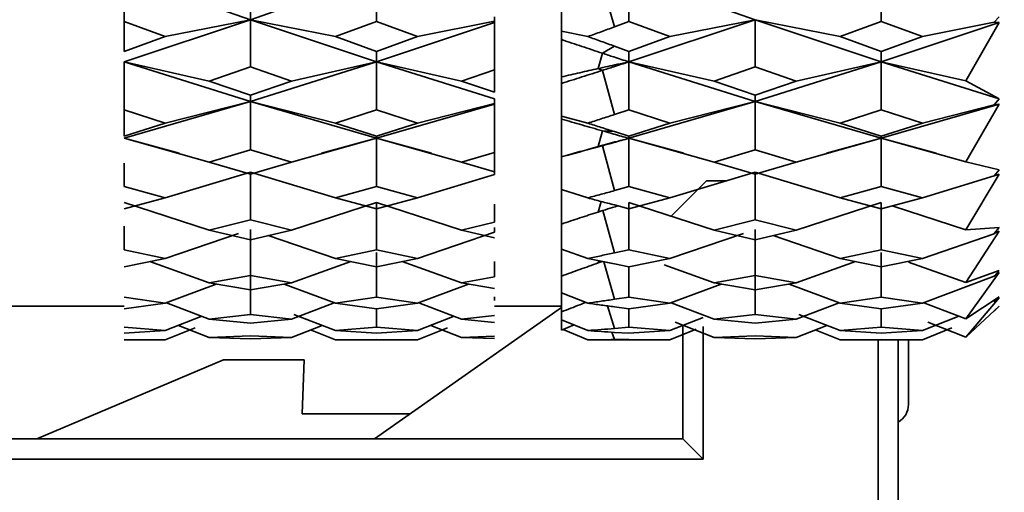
# Model space of a CAD drawing. Header units: millimetres. Extents: x -7686 to -856, y -458 to 6140.
# Tile 32 of 102: x -5991.8 to -5977.17, y 3645.42 to 3652.43. Entities that reach past the tile are written whole.
import ezdxf

# ---------------------------------------------------------------- set-up
doc = ezdxf.new("R2010")
doc.units = ezdxf.units.MM
doc.header["$LTSCALE"] = 5
doc.header["$PDSIZE"] = -1
doc.layers.add('细实线', color=1, linetype='Continuous', lineweight=20)
doc.dimstyles.new('安装', dxfattribs={"dimtxt": 6, "dimasz": 12, "dimexe": 7, "dimexo": 0.625, "dimtad": 1, "dimtoh": 1, "dimtxsty": 'Standard', "dimcen": 2.5, "dimclrd": 4, "dimclre": 4, "dimclrt": 3, "dimadec": 0, "dimazin": 0, "dimtfac": 1, "dimtmove": 0, "dimatfit": 3, "dimfxl": 1, "dimarcsym": 0})

# ---------------------------------------------------------------- blocks, each defined once
blk = doc.blocks.new('*D73')
at = {"layer": 'Defpoints', "color": 0, "linetype": 'Continuous', "transparency": 16777216}
for p in [(-5831.961, 3764.628), (-6092.748, 3374.818), (-5832.245, 3374.628)]:
    blk.add_point(p, dxfattribs=at)
at = {"layer": '细实线', "color": 4, "linetype": 'Continuous', "lineweight": -2, "transparency": 16777216}
for p, q in [((-5832.586, 3764.629), (-6099.464, 3764.823)), ((-6092.473, 3752.818), (-6092.74, 3386.818)), ((-5832.87, 3374.629), (-6099.748, 3374.823))]:
    blk.add_line(p, q, dxfattribs=at)
at = {"layer": '细实线', "color": 4, "linetype": 'Continuous', "transparency": 16777216}
for points in [[(-6094.473, 3752.82), (-6090.473, 3752.817), (-6092.464, 3764.818)], [(-6094.74, 3386.82), (-6090.74, 3386.817), (-6092.748, 3374.818)]]:
    blk.add_solid(points, dxfattribs=at)
at = {"layer": '细实线', "color": 3, "linetype": 'Continuous', "transparency": 16777216, "insert": (-6096.231, 3569.821), "char_height": 6, "attachment_point": 5, "rotation": 89.9582}
blk.add_mtext('390', dxfattribs=at)

msp = doc.modelspace()

# ---------------------------------------------------------------- linework, layer by layer
at = {"linetype": 'Continuous', "lineweight": 35}
for p, q in [((-5990.245, 3653.091), (-5988.37, 3652.433)), ((-5990.245, 3652.406), (-5990.245, 3653.091)), ((-5988.37, 3652.434), (-5986.496, 3653.091)), ((-5986.496, 3652.406), (-5986.496, 3653.091)), ((-5982.746, 3653.091), (-5980.87, 3652.433)), ((-5982.746, 3652.406), (-5982.746, 3653.091)), ((-5978.996, 3653.091), (-5978.996, 3652.407)), ((-5982.96, 3652.327), (-5983.14, 3652.95)), ((-5988.37, 3652.65), (-5988.37, 3652.434)), ((-5984.745, 3652.41), (-5984.745, 3652.476)), ((-5977.32, 3652.396), (-5977.245, 3652.476)), ((-5990.245, 3651.808), (-5988.37, 3652.434)), ((-5989.636, 3652.183), (-5990.245, 3652.406)), ((-5990.245, 3651.964), (-5990.245, 3652.406)), ((-5989.636, 3652.183), (-5988.37, 3652.433)), ((-5986.496, 3651.808), (-5988.37, 3652.433)), ((-5987.105, 3652.183), (-5988.37, 3652.433)), ((-5988.37, 3651.733), (-5988.37, 3652.433)), ((-5987.105, 3652.183), (-5986.496, 3652.406)), ((-5985.886, 3652.183), (-5986.496, 3652.406)), ((-5986.496, 3651.808), (-5984.745, 3652.39)), ((-5985.885, 3652.183), (-5984.745, 3652.41)), ((-5984.745, 3652.39), (-5984.745, 3652.41)), ((-5984.745, 3651.689), (-5984.745, 3652.39)), ((-5982.96, 3652.327), (-5982.746, 3652.406)), ((-5982.746, 3651.808), (-5980.87, 3652.434)), ((-5982.136, 3652.183), (-5982.746, 3652.406)), ((-5982.136, 3652.183), (-5980.87, 3652.433)), ((-5978.996, 3651.808), (-5980.87, 3652.433)), ((-5979.605, 3652.183), (-5980.87, 3652.433)), ((-5980.87, 3651.733), (-5980.87, 3652.433)), ((-5978.996, 3652.407), (-5979.605, 3652.183)), ((-5978.996, 3652.407), (-5978.385, 3652.183)), ((-5977.245, 3652.39), (-5978.996, 3651.808)), ((-5977.32, 3652.396), (-5978.385, 3652.183)), ((-5977.741, 3651.524), (-5977.245, 3652.39)), ((-5977.245, 3652.39), (-5977.32, 3652.396)), ((-5990.245, 3651.964), (-5989.636, 3652.183)), ((-5986.496, 3651.964), (-5987.105, 3652.183)), ((-5986.496, 3651.964), (-5985.886, 3652.183)), ((-5983.745, 3652.264), (-5983.355, 3652.183)), ((-5982.746, 3651.964), (-5982.136, 3652.183)), ((-5979.605, 3652.183), (-5978.996, 3651.964)), ((-5978.385, 3652.183), (-5978.996, 3651.964)), ((-5983.14, 3651.937), (-5982.96, 3652.041)), ((-5982.96, 3652.041), (-5982.746, 3651.964)), ((-5986.496, 3651.808), (-5986.496, 3651.964)), ((-5983.203, 3651.709), (-5983.14, 3651.937)), ((-5982.746, 3651.808), (-5982.746, 3651.964)), ((-5978.996, 3651.963), (-5978.996, 3651.808)), ((-5990.245, 3651.808), (-5988.37, 3651.219)), ((-5988.981, 3651.521), (-5990.245, 3651.808)), ((-5990.245, 3651.096), (-5990.245, 3651.808)), ((-5988.37, 3651.22), (-5986.496, 3651.808)), ((-5987.759, 3651.521), (-5986.496, 3651.808)), ((-5986.496, 3651.808), (-5984.745, 3651.258)), ((-5986.496, 3651.808), (-5985.231, 3651.521)), ((-5986.496, 3651.096), (-5986.496, 3651.808)), ((-5982.746, 3651.808), (-5980.87, 3651.219)), ((-5981.481, 3651.521), (-5982.746, 3651.808)), ((-5982.746, 3651.096), (-5982.746, 3651.808)), ((-5980.87, 3651.22), (-5978.996, 3651.808)), ((-5980.259, 3651.521), (-5978.996, 3651.808)), ((-5977.741, 3651.524), (-5978.996, 3651.808)), ((-5977.245, 3651.258), (-5978.996, 3651.808)), ((-5978.996, 3651.808), (-5978.996, 3651.096)), ((-5988.981, 3651.521), (-5988.37, 3651.733)), ((-5988.37, 3651.733), (-5987.759, 3651.521)), ((-5984.745, 3651.689), (-5985.231, 3651.521)), ((-5984.745, 3651.356), (-5984.745, 3651.689)), ((-5983.14, 3651.681), (-5983.203, 3651.709)), ((-5982.96, 3651.026), (-5983.14, 3651.681)), ((-5981.481, 3651.521), (-5980.87, 3651.733)), ((-5980.87, 3651.733), (-5980.259, 3651.521)), ((-5988.37, 3651.314), (-5988.981, 3651.521)), ((-5988.37, 3651.314), (-5987.759, 3651.521)), ((-5985.231, 3651.521), (-5984.745, 3651.356)), ((-5980.87, 3651.314), (-5981.481, 3651.521)), ((-5980.87, 3651.314), (-5980.259, 3651.521)), ((-5977.245, 3651.258), (-5977.741, 3651.524)), ((-5988.37, 3651.314), (-5988.37, 3651.22)), ((-5980.87, 3651.314), (-5980.87, 3651.22)), ((-5990.245, 3650.673), (-5988.37, 3651.22)), ((-5989.636, 3650.898), (-5988.37, 3651.22)), ((-5986.496, 3650.673), (-5988.37, 3651.22)), ((-5988.37, 3650.503), (-5988.37, 3651.22)), ((-5987.105, 3650.898), (-5988.37, 3651.219)), ((-5986.496, 3650.673), (-5984.745, 3651.181)), ((-5985.885, 3650.898), (-5984.745, 3651.19)), ((-5984.745, 3651.19), (-5984.745, 3651.258)), ((-5984.745, 3651.182), (-5984.745, 3651.19)), ((-5984.745, 3650.465), (-5984.745, 3651.182)), ((-5982.746, 3650.673), (-5980.87, 3651.22)), ((-5982.136, 3650.898), (-5980.87, 3651.22)), ((-5978.996, 3650.673), (-5980.87, 3651.22)), ((-5980.87, 3650.503), (-5980.87, 3651.22)), ((-5979.605, 3650.898), (-5980.87, 3651.219)), ((-5977.245, 3651.182), (-5978.996, 3650.673)), ((-5977.32, 3651.172), (-5978.385, 3650.898)), ((-5977.741, 3650.322), (-5977.245, 3651.182)), ((-5977.32, 3651.172), (-5977.245, 3651.258)), ((-5977.245, 3651.182), (-5977.32, 3651.172)), ((-5989.636, 3650.898), (-5990.245, 3651.096)), ((-5990.245, 3650.705), (-5990.245, 3651.096)), ((-5987.105, 3650.898), (-5986.496, 3651.096)), ((-5985.886, 3650.898), (-5986.496, 3651.096)), ((-5982.96, 3651.026), (-5982.746, 3651.096)), ((-5982.136, 3650.898), (-5982.746, 3651.096)), ((-5978.996, 3651.096), (-5979.605, 3650.898)), ((-5978.996, 3651.096), (-5978.385, 3650.898)), ((-5990.245, 3650.705), (-5989.636, 3650.898)), ((-5986.496, 3650.705), (-5987.105, 3650.898)), ((-5986.496, 3650.705), (-5985.886, 3650.898)), ((-5983.745, 3651.003), (-5983.355, 3650.898)), ((-5982.746, 3650.705), (-5982.136, 3650.898)), ((-5979.605, 3650.898), (-5978.996, 3650.705)), ((-5978.385, 3650.898), (-5978.996, 3650.705)), ((-5983.203, 3650.551), (-5983.14, 3650.784)), ((-5983.14, 3650.784), (-5982.96, 3650.772)), ((-5982.96, 3650.772), (-5982.746, 3650.705)), ((-5990.245, 3650.673), (-5989.428, 3650.454)), ((-5988.981, 3650.319), (-5990.245, 3650.673)), ((-5987.759, 3650.32), (-5986.496, 3650.673)), ((-5987.311, 3650.455), (-5986.496, 3650.673)), ((-5986.496, 3650.673), (-5986.496, 3650.705)), ((-5986.496, 3650.673), (-5985.68, 3650.455)), ((-5986.496, 3650.673), (-5985.231, 3650.32)), ((-5986.496, 3649.956), (-5986.496, 3650.673)), ((-5982.746, 3650.673), (-5982.746, 3650.705)), ((-5982.746, 3650.673), (-5981.929, 3650.455)), ((-5981.481, 3650.319), (-5982.746, 3650.673)), ((-5982.746, 3649.956), (-5982.746, 3650.673)), ((-5980.259, 3650.319), (-5978.996, 3650.673)), ((-5979.811, 3650.455), (-5978.996, 3650.673)), ((-5978.996, 3650.704), (-5978.996, 3650.673)), ((-5977.741, 3650.323), (-5978.996, 3650.673)), ((-5978.18, 3650.454), (-5978.996, 3650.673)), ((-5978.996, 3650.673), (-5978.996, 3649.956)), ((-5988.981, 3650.319), (-5988.37, 3650.503)), ((-5988.37, 3650.503), (-5987.759, 3650.319)), ((-5984.745, 3650.465), (-5985.231, 3650.319)), ((-5984.745, 3650.177), (-5984.745, 3650.465)), ((-5983.669, 3650.419), (-5983.486, 3650.469)), ((-5983.14, 3650.564), (-5983.203, 3650.551)), ((-5982.96, 3649.897), (-5983.14, 3650.564)), ((-5981.481, 3650.319), (-5980.87, 3650.503)), ((-5980.87, 3650.503), (-5980.259, 3650.319)), ((-5990.245, 3649.956), (-5990.245, 3650.306)), ((-5988.37, 3650.141), (-5988.981, 3650.319)), ((-5988.37, 3650.141), (-5987.759, 3650.319)), ((-5985.231, 3650.319), (-5984.745, 3650.177)), ((-5980.87, 3650.141), (-5981.481, 3650.319)), ((-5980.87, 3650.141), (-5980.259, 3650.319)), ((-5977.245, 3650.204), (-5977.741, 3650.323)), ((-5989.636, 3649.789), (-5988.37, 3650.172)), ((-5987.105, 3649.789), (-5988.37, 3650.172)), ((-5988.37, 3649.461), (-5988.37, 3650.172)), ((-5985.885, 3649.789), (-5984.745, 3650.136)), ((-5984.745, 3650.136), (-5984.745, 3650.204)), ((-5982.136, 3649.789), (-5980.87, 3650.172)), ((-5979.605, 3649.789), (-5980.87, 3650.172)), ((-5980.87, 3649.461), (-5980.87, 3650.172)), ((-5977.741, 3649.315), (-5977.245, 3650.14)), ((-5977.32, 3650.115), (-5977.245, 3650.204)), ((-5977.245, 3650.14), (-5977.32, 3650.115)), ((-5982.118, 3649.517), (-5981.593, 3650.043)), ((-5981.593, 3650.043), (-5981.298, 3650.043)), ((-5980.443, 3650.043), (-5980.443, 3650.043)), ((-5977.32, 3650.115), (-5978.385, 3649.788)), ((-5989.636, 3649.789), (-5990.245, 3649.956)), ((-5987.105, 3649.789), (-5986.496, 3649.956)), ((-5985.886, 3649.789), (-5986.496, 3649.956)), ((-5983.745, 3649.913), (-5983.355, 3649.789)), ((-5982.96, 3649.897), (-5982.746, 3649.956)), ((-5982.136, 3649.789), (-5982.746, 3649.956)), ((-5978.996, 3649.956), (-5979.605, 3649.789)), ((-5978.996, 3649.956), (-5978.385, 3649.789)), ((-5990.245, 3649.628), (-5989.636, 3649.789)), ((-5988.981, 3649.311), (-5990.245, 3649.721)), ((-5987.759, 3649.311), (-5986.496, 3649.721)), ((-5986.496, 3649.627), (-5987.105, 3649.789)), ((-5986.496, 3649.627), (-5985.886, 3649.789)), ((-5986.496, 3649.721), (-5985.231, 3649.311)), ((-5986.496, 3649.02), (-5986.496, 3649.721)), ((-5984.745, 3649.429), (-5984.745, 3649.697)), ((-5983.203, 3649.579), (-5983.16, 3649.737)), ((-5982.746, 3649.627), (-5982.136, 3649.789)), ((-5981.481, 3649.311), (-5982.746, 3649.721)), ((-5982.746, 3649.02), (-5982.746, 3649.721)), ((-5980.259, 3649.311), (-5978.996, 3649.72)), ((-5979.605, 3649.789), (-5978.996, 3649.627)), ((-5978.385, 3649.789), (-5978.996, 3649.627)), ((-5978.996, 3649.72), (-5978.996, 3649.02)), ((-5982.96, 3648.973), (-5983.132, 3649.602)), ((-5982.96, 3649.684), (-5982.746, 3649.627)), ((-5977.741, 3649.315), (-5978.821, 3649.664)), ((-5988.981, 3649.311), (-5988.37, 3649.461)), ((-5988.37, 3649.461), (-5987.759, 3649.311)), ((-5984.745, 3649.429), (-5985.231, 3649.311)), ((-5981.481, 3649.311), (-5980.87, 3649.461)), ((-5980.87, 3649.461), (-5980.259, 3649.311)), ((-5990.245, 3649.02), (-5990.245, 3649.37)), ((-5989.636, 3648.889), (-5988.545, 3649.262)), ((-5988.37, 3649.167), (-5988.981, 3649.311)), ((-5988.37, 3648.638), (-5988.37, 3649.322)), ((-5988.37, 3649.167), (-5987.759, 3649.311)), ((-5985.885, 3648.889), (-5984.745, 3649.282)), ((-5985.231, 3649.311), (-5984.745, 3649.196)), ((-5984.745, 3649.282), (-5984.745, 3649.347)), ((-5982.136, 3648.889), (-5981.045, 3649.262)), ((-5980.87, 3649.167), (-5981.481, 3649.311)), ((-5980.87, 3648.638), (-5980.87, 3649.322)), ((-5980.87, 3649.167), (-5980.259, 3649.311)), ((-5977.32, 3649.257), (-5978.385, 3648.889)), ((-5977.245, 3649.347), (-5977.741, 3649.315)), ((-5977.741, 3648.531), (-5977.245, 3649.297)), ((-5977.32, 3649.258), (-5977.245, 3649.347)), ((-5977.245, 3649.297), (-5977.32, 3649.258)), ((-5987.105, 3648.889), (-5988.103, 3649.23)), ((-5979.605, 3648.889), (-5980.602, 3649.23)), ((-5989.636, 3648.889), (-5990.245, 3649.02)), ((-5987.105, 3648.889), (-5986.496, 3649.02)), ((-5985.886, 3648.889), (-5986.496, 3649.02)), ((-5986.496, 3648.317), (-5986.496, 3648.98)), ((-5983.745, 3649.03), (-5983.355, 3648.889)), ((-5982.96, 3648.973), (-5982.746, 3649.02)), ((-5982.136, 3648.889), (-5982.746, 3649.02)), ((-5978.996, 3649.02), (-5979.605, 3648.889)), ((-5978.996, 3649.02), (-5978.385, 3648.889)), ((-5978.996, 3648.98), (-5978.996, 3648.317)), ((-5990.245, 3648.765), (-5989.636, 3648.889)), ((-5988.981, 3648.526), (-5989.863, 3648.843)), ((-5987.759, 3648.527), (-5986.878, 3648.843)), ((-5986.496, 3648.764), (-5987.105, 3648.889)), ((-5986.496, 3648.764), (-5985.886, 3648.889)), ((-5986.113, 3648.843), (-5985.231, 3648.527)), ((-5984.745, 3648.615), (-5984.745, 3648.846)), ((-5983.203, 3648.823), (-5983.194, 3648.856)), ((-5983.141, 3648.845), (-5983.203, 3648.823)), ((-5982.96, 3648.284), (-5983.119, 3648.84)), ((-5982.746, 3648.764), (-5982.136, 3648.889)), ((-5980.259, 3648.527), (-5979.378, 3648.843)), ((-5979.605, 3648.889), (-5978.996, 3648.764)), ((-5978.385, 3648.889), (-5978.996, 3648.764)), ((-5977.741, 3648.531), (-5978.593, 3648.836)), ((-5988.37, 3648.06), (-5988.37, 3648.696)), ((-5984.745, 3648.652), (-5984.745, 3648.713)), ((-5982.96, 3648.808), (-5982.746, 3648.764)), ((-5982.746, 3648.317), (-5982.746, 3648.764)), ((-5981.481, 3648.526), (-5982.224, 3648.793)), ((-5980.87, 3648.059), (-5980.87, 3648.696)), ((-5977.245, 3648.713), (-5977.741, 3648.531)), ((-5977.741, 3647.994), (-5977.245, 3648.679)), ((-5977.32, 3648.626), (-5977.245, 3648.713)), ((-5977.245, 3648.679), (-5977.32, 3648.626)), ((-5988.981, 3648.527), (-5988.37, 3648.638)), ((-5988.37, 3648.422), (-5988.981, 3648.527)), ((-5988.37, 3648.638), (-5987.759, 3648.527)), ((-5988.37, 3648.422), (-5987.759, 3648.527)), ((-5984.745, 3648.615), (-5985.231, 3648.527)), ((-5985.231, 3648.527), (-5984.745, 3648.443)), ((-5981.481, 3648.527), (-5980.87, 3648.638)), ((-5980.87, 3648.422), (-5981.481, 3648.527)), ((-5980.87, 3648.638), (-5980.259, 3648.527)), ((-5980.87, 3648.422), (-5980.259, 3648.527)), ((-5977.32, 3648.626), (-5978.385, 3648.226)), ((-5989.636, 3648.226), (-5988.876, 3648.508)), ((-5987.105, 3648.226), (-5987.866, 3648.508)), ((-5985.885, 3648.226), (-5985.128, 3648.509)), ((-5983.745, 3648.379), (-5983.355, 3648.226)), ((-5982.136, 3648.226), (-5981.375, 3648.508)), ((-5979.605, 3648.226), (-5980.366, 3648.508)), ((-5989.636, 3648.226), (-5990.245, 3648.317)), ((-5988.981, 3647.99), (-5989.618, 3648.233)), ((-5987.759, 3647.99), (-5987.124, 3648.233)), ((-5987.105, 3648.226), (-5986.496, 3648.317)), ((-5985.886, 3648.226), (-5986.496, 3648.317)), ((-5985.866, 3648.233), (-5985.231, 3647.99)), ((-5984.745, 3648.267), (-5984.745, 3648.321)), ((-5982.96, 3648.284), (-5982.746, 3648.317)), ((-5982.136, 3648.226), (-5982.746, 3648.317)), ((-5981.481, 3647.99), (-5982.118, 3648.233)), ((-5980.259, 3647.99), (-5979.624, 3648.233)), ((-5978.996, 3648.317), (-5979.605, 3648.226)), ((-5978.996, 3648.317), (-5978.385, 3648.226)), ((-5977.741, 3647.994), (-5978.366, 3648.233)), ((-5977.245, 3648.321), (-5977.741, 3647.994)), ((-5977.741, 3647.722), (-5977.245, 3648.304)), ((-5977.32, 3648.239), (-5977.245, 3648.321)), ((-5977.245, 3648.304), (-5977.32, 3648.239)), ((-5992.947, 3648.183), (-5990.245, 3648.183)), ((-5990.245, 3648.142), (-5989.636, 3648.226)), ((-5986.496, 3648.142), (-5987.105, 3648.226)), ((-5986.527, 3646.213), (-5983.745, 3648.161)), ((-5986.496, 3648.142), (-5985.886, 3648.226)), ((-5986.496, 3647.868), (-5986.496, 3648.142)), ((-5984.745, 3648.183), (-5983.745, 3648.183)), ((-5983.745, 3647.98), (-5983.745, 3648.095)), ((-5982.96, 3647.85), (-5983.063, 3648.185)), ((-5982.96, 3648.171), (-5982.746, 3648.142)), ((-5982.746, 3648.142), (-5982.136, 3648.226)), ((-5982.746, 3647.868), (-5982.746, 3648.142)), ((-5979.605, 3648.226), (-5978.996, 3648.142)), ((-5978.385, 3648.226), (-5978.996, 3648.142)), ((-5978.996, 3648.142), (-5978.996, 3647.868)), ((-5977.245, 3648.184), (-5977.741, 3647.722)), ((-5977.741, 3647.722), (-5977.245, 3648.183)), ((-5977.245, 3648.183), (-5977.32, 3648.109)), ((-5977.32, 3648.109), (-5977.245, 3648.183)), ((-5989.636, 3647.82), (-5989.092, 3648.032)), ((-5988.981, 3647.99), (-5988.37, 3648.06)), ((-5988.37, 3647.927), (-5988.981, 3647.99)), ((-5988.37, 3648.06), (-5987.759, 3647.99)), ((-5988.37, 3647.927), (-5987.759, 3647.99)), ((-5987.105, 3647.82), (-5987.723, 3648.06)), ((-5985.885, 3647.82), (-5985.342, 3648.033)), ((-5984.745, 3648.045), (-5985.231, 3647.99)), ((-5985.231, 3647.99), (-5984.745, 3647.94)), ((-5983.745, 3647.98), (-5983.355, 3647.82)), ((-5983.745, 3647.827), (-5983.745, 3647.978)), ((-5981.643, 3648.012), (-5982.136, 3647.82)), ((-5981.481, 3647.717), (-5982.057, 3647.944)), ((-5981.481, 3647.99), (-5980.87, 3648.06)), ((-5980.87, 3647.927), (-5981.481, 3647.99)), ((-5980.87, 3648.06), (-5980.259, 3647.99)), ((-5980.87, 3647.927), (-5980.259, 3647.99)), ((-5979.605, 3647.82), (-5980.223, 3648.06)), ((-5977.843, 3648.033), (-5978.385, 3647.82)), ((-5977.741, 3647.722), (-5978.306, 3647.944)), ((-5989.636, 3647.82), (-5990.245, 3647.868)), ((-5990.245, 3647.779), (-5989.636, 3647.82)), ((-5989.636, 3647.683), (-5989.191, 3647.859)), ((-5988.981, 3647.717), (-5989.438, 3647.897)), ((-5987.759, 3647.718), (-5987.304, 3647.897)), ((-5987.105, 3647.683), (-5987.476, 3647.83)), ((-5987.105, 3647.82), (-5986.496, 3647.868)), ((-5986.496, 3647.779), (-5987.105, 3647.82)), ((-5985.886, 3647.82), (-5986.496, 3647.868)), ((-5986.496, 3647.779), (-5985.886, 3647.82)), ((-5985.885, 3647.683), (-5985.441, 3647.86)), ((-5985.231, 3647.718), (-5985.687, 3647.897)), ((-5983.558, 3647.903), (-5983.745, 3647.827)), ((-5983.723, 3647.836), (-5983.355, 3647.683)), ((-5982.96, 3647.685), (-5982.999, 3647.795)), ((-5982.96, 3647.85), (-5982.746, 3647.868)), ((-5982.96, 3647.793), (-5982.746, 3647.779)), ((-5982.136, 3647.82), (-5982.746, 3647.868)), ((-5982.746, 3647.779), (-5982.136, 3647.82)), ((-5982.136, 3647.684), (-5981.745, 3647.838)), ((-5981.943, 3647.899), (-5981.943, 3646.213)), ((-5981.643, 3645.913), (-5981.643, 3647.878)), ((-5980.259, 3647.718), (-5979.804, 3647.897)), ((-5979.605, 3647.683), (-5979.976, 3647.83)), ((-5978.996, 3647.868), (-5979.605, 3647.82)), ((-5979.605, 3647.82), (-5978.996, 3647.779)), ((-5978.996, 3647.868), (-5978.385, 3647.82)), ((-5978.385, 3647.82), (-5978.996, 3647.779)), ((-5978.385, 3647.683), (-5977.946, 3647.859)), ((-5990.247, 3647.683), (-5989.633, 3647.683)), ((-5990.245, 3647.687), (-5989.636, 3647.683)), ((-5988.37, 3647.743), (-5988.981, 3647.718)), ((-5988.37, 3647.699), (-5988.981, 3647.718)), ((-5988.981, 3647.718), (-5988.37, 3647.699)), ((-5987.759, 3647.718), (-5988.37, 3647.743)), ((-5988.37, 3647.699), (-5987.759, 3647.718)), ((-5988.37, 3647.699), (-5987.759, 3647.718)), ((-5987.108, 3647.683), (-5985.883, 3647.683)), ((-5986.496, 3647.687), (-5987.105, 3647.683)), ((-5985.886, 3647.683), (-5986.496, 3647.687)), ((-5984.745, 3647.738), (-5985.231, 3647.718)), ((-5985.231, 3647.718), (-5984.745, 3647.702)), ((-5984.745, 3647.702), (-5985.231, 3647.718)), ((-5983.355, 3647.683), (-5982.133, 3647.683)), ((-5982.96, 3647.685), (-5982.746, 3647.687)), ((-5982.136, 3647.683), (-5982.746, 3647.687)), ((-5981.481, 3647.718), (-5980.87, 3647.743)), ((-5980.87, 3647.699), (-5981.481, 3647.718)), ((-5981.481, 3647.718), (-5980.87, 3647.699)), ((-5980.87, 3647.743), (-5980.259, 3647.718)), ((-5980.87, 3647.699), (-5980.259, 3647.718)), ((-5980.87, 3647.699), (-5980.259, 3647.718)), ((-5979.608, 3647.683), (-5978.383, 3647.683)), ((-5978.996, 3647.687), (-5979.605, 3647.683)), ((-5979.043, 3647.683), (-5979.043, 3639.983)), ((-5978.996, 3647.687), (-5978.385, 3647.683)), ((-5978.743, 3640.462), (-5978.743, 3647.683)), ((-5978.593, 3647.683), (-5978.593, 3646.721)), ((-5991.543, 3646.213), (-5988.771, 3647.383)), ((-5988.771, 3647.383), (-5987.571, 3647.383)), ((-5987.571, 3647.383), (-5987.599, 3646.583)), ((-5987.599, 3646.583), (-5985.999, 3646.583)), ((-5981.943, 3646.213), (-6001.243, 3646.213)), ((-5981.943, 3646.213), (-5981.643, 3645.913)), ((-6001.243, 3645.913), (-5981.643, 3645.913))]:
    msp.add_line(p, q, dxfattribs=at)
at = {"color": 4}
msp.add_arc((-5831.961, 3764.628), 692.802, 310, 160, dxfattribs=at)
at = {"color": 4, "linetype": 'ByBlock'}
msp.add_arc((-5831.961, 3764.628), 360.339, 96.77028, 202.78183, dxfattribs=at)
at = {"linetype": 'Continuous', "lineweight": 35}
msp.add_arc((-5978.893, 3646.721), 0.3, 300, 0, dxfattribs=at)
for points, knots in [([(-5983.745, 3652.264), (-5983.745, 3652.343), (-5983.745, 3652.501), (-5983.745, 3652.658), (-5983.745, 3652.736)], [0, 0, 0, 0, 0.499992, 1, 1, 1, 1]), ([(-5983.355, 3652.183), (-5983.289, 3652.207), (-5983.158, 3652.255), (-5983.026, 3652.303), (-5982.96, 3652.327)], [0, 0, 0, 0, 0.4999968, 1, 1, 1, 1]), ([(-5983.745, 3652.138), (-5983.745, 3652.158), (-5983.745, 3652.2), (-5983.745, 3652.243), (-5983.745, 3652.264)], [0, 0, 0, 0, 0.499992, 1, 1, 1, 1]), ([(-5982.96, 3652.041), (-5983.026, 3652.064), (-5983.158, 3652.112), (-5983.289, 3652.16), (-5983.355, 3652.183)], [0, 0, 0, 0, 0.499997, 1, 1, 1, 1]), ([(-5983.745, 3652.138), (-5983.644, 3652.104), (-5983.443, 3652.036), (-5983.241, 3651.97), (-5983.14, 3651.937)], [0, 0, 0, 0, 0.4999932, 1, 1, 1, 1]), ([(-5983.745, 3651.584), (-5983.745, 3651.677), (-5983.745, 3651.861), (-5983.745, 3652.045), (-5983.745, 3652.137)], [0, 0, 0, 0, 0.49999, 1, 1, 1, 1]), ([(-5983.14, 3651.937), (-5983.084, 3651.918), (-5982.952, 3651.875), (-5982.821, 3651.832), (-5982.746, 3651.808)], [0, 0, 0, 0, 0.429581, 1, 1, 1, 1]), ([(-5982.746, 3651.808), (-5982.803, 3651.796), (-5982.908, 3651.774), (-5983.06, 3651.741), (-5983.155, 3651.719), (-5983.203, 3651.709)], [0, 0, 0, 0, 0.37261, 0.6863, 1, 1, 1, 1]), ([(-5983.14, 3651.681), (-5983.084, 3651.699), (-5982.952, 3651.741), (-5982.821, 3651.784), (-5982.746, 3651.808)], [0, 0, 0, 0, 0.429564, 1, 1, 1, 1]), ([(-5983.203, 3651.709), (-5983.294, 3651.688), (-5983.475, 3651.648), (-5983.655, 3651.606), (-5983.745, 3651.584)], [0, 0, 0, 0, 0.499973, 1, 1, 1, 1]), ([(-5983.745, 3651.489), (-5983.644, 3651.521), (-5983.443, 3651.584), (-5983.241, 3651.649), (-5983.14, 3651.681)], [0, 0, 0, 0, 0.4999932, 1, 1, 1, 1]), ([(-5983.745, 3651.489), (-5983.745, 3651.504), (-5983.745, 3651.535), (-5983.745, 3651.568), (-5983.745, 3651.584)], [0, 0, 0, 0, 0.49999, 1, 1, 1, 1]), ([(-5983.745, 3651.002), (-5983.745, 3651.084), (-5983.745, 3651.246), (-5983.745, 3651.408), (-5983.745, 3651.489)], [0, 0, 0, 0, 0.499992, 1, 1, 1, 1]), ([(-5983.355, 3650.898), (-5983.289, 3650.919), (-5983.158, 3650.962), (-5983.026, 3651.005), (-5982.96, 3651.026)], [0, 0, 0, 0, 0.4999968, 1, 1, 1, 1]), ([(-5983.745, 3650.959), (-5983.745, 3650.966), (-5983.745, 3650.98), (-5983.745, 3650.995), (-5983.745, 3651.003)], [0, 0, 0, 0, 0.499992, 1, 1, 1, 1]), ([(-5983.745, 3650.959), (-5983.644, 3650.93), (-5983.443, 3650.871), (-5983.241, 3650.813), (-5983.14, 3650.784)], [0, 0, 0, 0, 0.499993, 1, 1, 1, 1]), ([(-5983.745, 3650.397), (-5983.745, 3650.491), (-5983.745, 3650.678), (-5983.745, 3650.866), (-5983.745, 3650.959)], [0, 0, 0, 0, 0.49999, 1, 1, 1, 1]), ([(-5982.96, 3650.772), (-5983.026, 3650.793), (-5983.158, 3650.835), (-5983.289, 3650.877), (-5983.355, 3650.898)], [0, 0, 0, 0, 0.499997, 1, 1, 1, 1]), ([(-5983.14, 3650.784), (-5983.084, 3650.768), (-5982.952, 3650.731), (-5982.821, 3650.694), (-5982.746, 3650.673)], [0, 0, 0, 0, 0.429581, 1, 1, 1, 1]), ([(-5982.746, 3650.673), (-5982.803, 3650.658), (-5982.908, 3650.631), (-5983.06, 3650.59), (-5983.155, 3650.564), (-5983.203, 3650.551)], [0, 0, 0, 0, 0.37261, 0.6863, 1, 1, 1, 1]), ([(-5983.14, 3650.564), (-5983.084, 3650.579), (-5982.952, 3650.615), (-5982.821, 3650.652), (-5982.746, 3650.673)], [0, 0, 0, 0, 0.429564, 1, 1, 1, 1]), ([(-5983.203, 3650.551), (-5983.294, 3650.526), (-5983.475, 3650.476), (-5983.655, 3650.423), (-5983.745, 3650.397)], [0, 0, 0, 0, 0.499973, 1, 1, 1, 1]), ([(-5983.486, 3650.469), (-5983.471, 3650.473), (-5983.356, 3650.504), (-5983.241, 3650.536), (-5983.14, 3650.564)], [0, 0, 0, 0, 0.124888, 1, 1, 1, 1]), ([(-5983.745, 3649.913), (-5983.745, 3649.994), (-5983.745, 3650.155), (-5983.745, 3650.316), (-5983.745, 3650.396)], [0, 0, 0, 0, 0.5039087, 1, 1, 1, 1]), ([(-5983.745, 3649.401), (-5983.745, 3649.494), (-5983.745, 3649.664), (-5983.745, 3649.834), (-5983.745, 3649.912)], [0, 0, 0, 0, 0.542614, 1, 1, 1, 1]), ([(-5983.355, 3649.789), (-5983.289, 3649.807), (-5983.158, 3649.842), (-5983.026, 3649.878), (-5982.96, 3649.897)], [0, 0, 0, 0, 0.4999968, 1, 1, 1, 1]), ([(-5982.96, 3649.684), (-5983.026, 3649.701), (-5983.158, 3649.736), (-5983.289, 3649.771), (-5983.355, 3649.789)], [0, 0, 0, 0, 0.499997, 1, 1, 1, 1]), ([(-5983.203, 3649.579), (-5983.294, 3649.55), (-5983.475, 3649.492), (-5983.655, 3649.432), (-5983.745, 3649.401)], [0, 0, 0, 0, 0.499973, 1, 1, 1, 1]), ([(-5982.91, 3649.671), (-5982.912, 3649.67), (-5982.962, 3649.655), (-5983.06, 3649.624), (-5983.155, 3649.594), (-5983.203, 3649.579)], [0, 0, 0, 0, 0.021854, 0.51092, 1, 1, 1, 1]), ([(-5983.745, 3649.03), (-5983.745, 3649.108), (-5983.745, 3649.231), (-5983.745, 3649.355), (-5983.745, 3649.4)], [0, 0, 0, 0, 0.636697, 1, 1, 1, 1]), ([(-5983.745, 3648.627), (-5983.745, 3648.715), (-5983.745, 3648.848), (-5983.745, 3648.982), (-5983.745, 3649.027)], [0, 0, 0, 0, 0.659472, 1, 1, 1, 1]), ([(-5983.355, 3648.889), (-5983.289, 3648.903), (-5983.158, 3648.931), (-5983.026, 3648.959), (-5982.96, 3648.973)], [0, 0, 0, 0, 0.499997, 1, 1, 1, 1]), ([(-5983.203, 3648.823), (-5983.294, 3648.791), (-5983.475, 3648.727), (-5983.655, 3648.66), (-5983.745, 3648.627)], [0, 0, 0, 0, 0.499973, 1, 1, 1, 1]), ([(-5982.96, 3648.808), (-5983.026, 3648.821), (-5983.158, 3648.848), (-5983.289, 3648.875), (-5983.355, 3648.889)], [0, 0, 0, 0, 0.4999968, 1, 1, 1, 1]), ([(-5983.745, 3648.379), (-5983.745, 3648.452), (-5983.745, 3648.534), (-5983.745, 3648.616), (-5983.745, 3648.625)], [0, 0, 0, 0, 0.896364, 1, 1, 1, 1]), ([(-5983.745, 3648.097), (-5983.745, 3648.178), (-5983.745, 3648.271), (-5983.745, 3648.365), (-5983.745, 3648.377)], [0, 0, 0, 0, 0.868596, 1, 1, 1, 1]), ([(-5983.384, 3648.237), (-5983.414, 3648.226), (-5983.535, 3648.18), (-5983.655, 3648.132), (-5983.745, 3648.097)], [0, 0, 0, 0, 0.251105, 1, 1, 1, 1]), ([(-5983.355, 3648.226), (-5983.289, 3648.236), (-5983.158, 3648.255), (-5983.026, 3648.274), (-5982.96, 3648.284)], [0, 0, 0, 0, 0.4999968, 1, 1, 1, 1]), ([(-5982.96, 3648.171), (-5983.026, 3648.18), (-5983.158, 3648.198), (-5983.289, 3648.217), (-5983.355, 3648.226)], [0, 0, 0, 0, 0.499997, 1, 1, 1, 1]), ([(-5983.355, 3647.82), (-5983.289, 3647.825), (-5983.158, 3647.835), (-5983.026, 3647.845), (-5982.96, 3647.85)], [0, 0, 0, 0, 0.499997, 1, 1, 1, 1]), ([(-5982.96, 3647.793), (-5983.026, 3647.797), (-5983.158, 3647.806), (-5983.289, 3647.815), (-5983.355, 3647.82)], [0, 0, 0, 0, 0.499997, 1, 1, 1, 1]), ([(-5973.828, 3647.677), (-5975.349, 3645.483), (-5978.984, 3640.241), (-5982.596, 3634.628), (-5984.551, 3631.142), (-5984.692, 3630.892)], [0, 0, 0, 0, 0.400443, 0.956911, 1, 1, 1, 1]), ([(-5983.355, 3647.683), (-5983.289, 3647.683), (-5983.158, 3647.684), (-5983.026, 3647.684), (-5982.96, 3647.685)], [0, 0, 0, 0, 0.4999968, 1, 1, 1, 1])]:
    msp.add_open_spline(points, degree=3, knots=knots, dxfattribs=at)

# ---------------------------------------------------------------- dimensions: what is measured, and where the dimension line sits
at = {"layer": '细实线', "color": 1, "linetype": 'Continuous'}
dim = msp.add_aligned_dim(p1=(-5831.961, 3764.628), p2=(-5832.245, 3374.628), distance=-260.503, dimstyle='安装', dxfattribs=at)
dim.commit()
dim.dimension.update_dxf_attribs({"geometry": '*D73', "text_midpoint": (-6096.231, 3569.821)})

doc.saveas('drawing.dxf')
